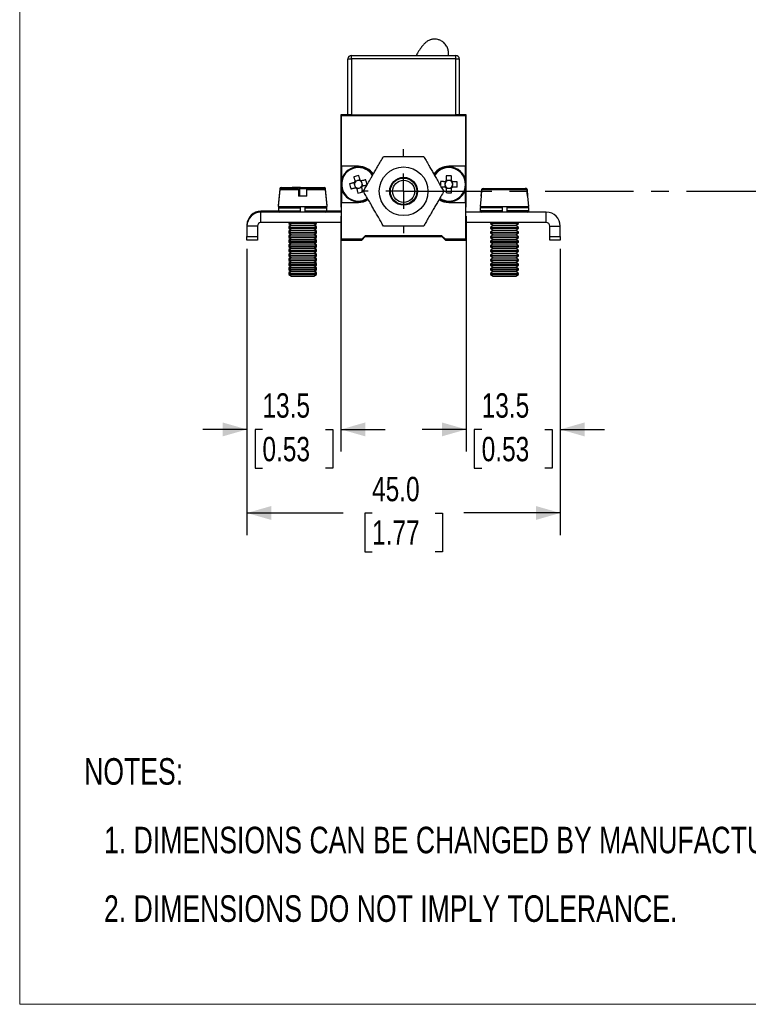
# Model space of a CAD drawing. Header units: millimetres. Extents: x 0 to 432, y 0 to 279.
# Tile 1 of 7: x 0 to 105, y 0 to 141. Entities that reach past the tile are written whole.
import ezdxf

# ---------------------------------------------------------------- set-up
doc = ezdxf.new("R2010")
doc.units = ezdxf.units.MM
doc.linetypes.add('CENTERX2', pattern=[20.32, 12.7, -2.54, 2.54, -2.54])
doc.layers.add('CENTER', color=40, linetype='CENTERX2')
doc.layers.add('DIMENSIONS', color=140, linetype='Continuous', lineweight=25)
doc.layers.add('TEXT', color=140, linetype='Continuous', lineweight=25)
doc.styles.add('SLDTEXTSTYLE0', font='TXT', dxfattribs={"width": 0.75})
doc.dimstyles.new('SLDDIMSTYLE0', dxfattribs={"dimtxt": 3.5, "dimasz": 3.5, "dimexe": 0, "dimexo": 0.0625, "dimgap": 0.875, "dimtad": 0, "dimtih": 1, "dimtoh": 1, "dimdec": 1, "dimrnd": 1e-09, "dimzin": 4, "dimdsep": 46, "dimtxsty": 'SLDTEXTSTYLE0', "dimsah": 1, "dimcen": 0.09, "dimadec": 0, "dimazin": 1, "dimtfac": 1, "dimtdec": 1, "dimtofl": 0, "dimtmove": 0, "dimatfit": 3, "dimfxl": 0, "dimfrac": 2, "dimtolj": 1, "dimtzin": 12, "dimarcsym": 0})
doc.dimstyles.new('SLDDIMSTYLE2', dxfattribs={"dimtxt": 3.5, "dimasz": 3.5, "dimexe": 0, "dimexo": 0.0625, "dimgap": 0.875, "dimtad": 0, "dimtih": 1, "dimtoh": 1, "dimdec": 1, "dimrnd": 1e-09, "dimzin": 12, "dimdsep": 46, "dimtxsty": 'SLDTEXTSTYLE0', "dimsah": 1, "dimcen": 0.09, "dimadec": 0, "dimazin": 3, "dimtfac": 1, "dimtdec": 1, "dimtmove": 0, "dimatfit": 0, "dimfxl": 0, "dimfrac": 2, "dimtolj": 1, "dimtzin": 12, "dimarcsym": 0})

# ---------------------------------------------------------------- blocks, each defined once
blk = doc.blocks.new('SW_NOTE_0_2')
at = {"layer": 'TEXT', "color": 0, "char_height": 3.81, "attachment_point": 1, "style": 'SLDTEXTSTYLE0'}
for s, insert in [('NOTES:', (0, 4.91)), ('1. DIMENSIONS CAN BE CHANGED BY MANUFACTURER WITHOUT NOTICE.', (2.86, -4.94)), ('2. DIMENSIONS DO NOT IMPLY TOLERANCE.', (2.86, -14.79))]:
    blk.add_mtext(s, dxfattribs=dict(at, insert=insert))
blk = doc.blocks.new('_D_14')
at = {"layer": 'DIMENSIONS'}
for p, q in [((32.66, 108.49), (32.66, 67.38)), ((77.66, 108.49), (77.66, 67.38)), ((32.66, 70.56), (46.5, 70.56)), ((50.63, 70.53), (49.57, 70.53)), ((49.57, 70.53), (49.57, 64.98)), ((59.69, 70.53), (60.75, 70.53)), ((60.75, 70.53), (60.75, 64.98)), ((77.66, 70.56), (63.82, 70.56)), ((49.57, 64.98), (50.63, 64.98)), ((60.75, 64.98), (59.69, 64.98))]:
    blk.add_line(p, q, dxfattribs=at)
for points in [[(32.66, 70.56), (36.16, 69.56), (36.16, 71.56)], [(77.66, 70.56), (74.16, 71.56), (74.16, 69.56)]]:
    blk.add_solid(points, dxfattribs=at)
at = {"layer": 'DIMENSIONS', "char_height": 3.5, "attachment_point": 1, "style": 'SLDTEXTSTYLE0'}
for s, insert in [('45.0', (50.63, 75.75)), ('1.77', (50.63, 69.49))]:
    blk.add_mtext(s, dxfattribs=dict(at, insert=insert))
blk = doc.blocks.new('_D_15')
at = {"layer": 'DIMENSIONS'}
for p, q in [((46.16, 113.19), (46.16, 79.38)), ((32.66, 108.49), (32.66, 79.38)), ((32.66, 82.56), (26.31, 82.56)), ((34.88, 82.53), (33.82, 82.53)), ((33.82, 82.53), (33.82, 76.98)), ((43.94, 82.53), (45, 82.53)), ((45, 82.53), (45, 76.98)), ((46.16, 82.56), (52.51, 82.56)), ((33.82, 76.98), (34.88, 76.98)), ((45, 76.98), (43.94, 76.98))]:
    blk.add_line(p, q, dxfattribs=at)
for points in [[(32.66, 82.56), (29.16, 83.56), (29.16, 81.56)], [(46.16, 82.56), (49.66, 81.56), (49.66, 83.56)]]:
    blk.add_solid(points, dxfattribs=at)
at = {"layer": 'DIMENSIONS', "char_height": 3.5, "attachment_point": 1, "style": 'SLDTEXTSTYLE0'}
for s, insert in [('13.5', (34.88, 87.75)), ('0.53', (34.88, 81.49))]:
    blk.add_mtext(s, dxfattribs=dict(at, insert=insert))
blk = doc.blocks.new('_D_16')
at = {"layer": 'DIMENSIONS'}
for p, q in [((64.16, 113.19), (64.16, 79.38)), ((77.66, 108.49), (77.66, 79.38)), ((64.16, 82.56), (57.81, 82.56)), ((66.38, 82.53), (65.32, 82.53)), ((65.32, 82.53), (65.32, 76.98)), ((75.44, 82.53), (76.5, 82.53)), ((76.5, 82.53), (76.5, 76.98)), ((77.66, 82.56), (84.01, 82.56)), ((65.32, 76.98), (66.38, 76.98)), ((76.5, 76.98), (75.44, 76.98))]:
    blk.add_line(p, q, dxfattribs=at)
for points in [[(64.16, 82.56), (60.66, 83.56), (60.66, 81.56)], [(77.66, 82.56), (81.16, 81.56), (81.16, 83.56)]]:
    blk.add_solid(points, dxfattribs=at)
at = {"layer": 'DIMENSIONS', "char_height": 3.5, "attachment_point": 1, "style": 'SLDTEXTSTYLE0'}
for s, insert in [('13.5', (66.38, 87.75)), ('0.53', (66.38, 81.49))]:
    blk.add_mtext(s, dxfattribs=dict(at, insert=insert))
blk = doc.blocks.new('SW_CENTERMARKSYMBOL_1')
at = {"layer": 'CENTER', "color": 0}
for p, q in [((0, 5.08), (0, 6.04)), ((0, 0), (0, 2.54)), ((-5.08, 0), (-6.04, 0)), ((0, 0), (-2.54, 0)), ((0, 0), (0, -2.54)), ((0, 0), (2.54, 0)), ((5.08, 0), (6.04, 0)), ((0, -5.08), (0, -6.04))]:
    blk.add_line(p, q, dxfattribs=at)

msp = doc.modelspace()

# ---------------------------------------------------------------- linework, layer by layer
at = {"color": 7, "linetype": 'Continuous', "lineweight": 18}
for q in [(0, 279.4), (431.8, 0)]:
    msp.add_line((0, 0), q, dxfattribs=at)
for p, q in [((47.16, 127.76), (47.16, 135.76)), ((47.16, 135.76), (47.66, 135.76)), ((47.66, 135.76), (47.66, 136.26)), ((47.66, 136.26), (62.66, 136.26)), ((62.66, 135.76), (47.66, 135.76)), ((47.66, 135.76), (47.66, 127.76)), ((62.66, 135.76), (62.66, 136.26)), ((62.66, 127.76), (62.66, 135.76)), ((62.66, 135.76), (63.16, 135.76)), ((63.16, 135.76), (63.16, 127.76)), ((46.16, 127.76), (46.16, 114.46)), ((47.36, 127.76), (46.16, 127.76)), ((46.26, 120.36), (46.26, 127.66)), ((46.26, 127.66), (64.06, 127.66)), ((47.66, 127.76), (47.36, 127.76)), ((47.66, 127.76), (62.66, 127.76)), ((49.76, 127.66), (49.76, 127.76)), ((60.56, 127.66), (60.56, 127.76)), ((62.96, 127.76), (62.66, 127.76)), ((64.16, 127.76), (62.96, 127.76)), ((64.06, 127.66), (64.06, 120.36)), ((64.16, 114.46), (64.16, 127.76)), ((48.66, 120.36), (46.26, 120.36)), ((46.26, 120.36), (46.26, 118.46)), ((64.06, 120.36), (61.66, 120.36)), ((64.06, 118.46), (64.06, 120.36)), ((48.03, 117.98), (48.11, 117.69)), ((48.14, 117.56), (48.21, 117.27)), ((48.46, 118.28), (48.17, 118.2)), ((48.88, 118.38), (48.59, 118.31)), ((49.18, 117.96), (49.11, 118.25)), ((49.28, 117.53), (49.21, 117.83)), ((61.11, 117.7), (61.1, 117.39)), ((61.11, 118.13), (61.11, 117.83)), ((61.6, 118.31), (61.29, 118.31)), ((62.03, 118.31), (61.73, 118.31)), ((62.21, 117.82), (62.21, 118.12)), ((62.21, 117.38), (62.21, 117.69)), ((37.37, 117.12), (37.16, 114.7)), ((37.37, 116.98), (37.16, 114.56)), ((37.45, 117.12), (37.37, 117.12)), ((40.06, 116.98), (37.37, 116.98)), ((37.57, 117.3), (39.18, 117.3)), ((37.57, 117.16), (40.06, 117.16)), ((40.33, 117.3), (39.18, 117.3)), ((40.25, 116.2), (40.05, 116.2)), ((40.06, 116.98), (40.06, 116.06)), ((41.26, 116.06), (40.06, 116.06)), ((41.26, 117.12), (40.27, 117.12)), ((40.33, 117.3), (43.75, 117.3)), ((41.26, 117.16), (43.75, 117.16)), ((41.26, 116.06), (41.26, 116.98)), ((43.95, 116.98), (41.26, 116.98)), ((43.95, 117.12), (43.87, 117.12)), ((44.16, 114.7), (43.95, 117.12)), ((44.16, 114.56), (43.95, 116.98)), ((46.26, 117.06), (46.26, 115.16)), ((48.43, 117.13), (48.73, 117.21)), ((48.86, 117.24), (49.15, 117.31)), ((61.28, 117.21), (61.59, 117.21)), ((61.72, 117.21), (62.02, 117.2)), ((64.06, 115.16), (64.06, 117.06)), ((66.29, 116.06), (66.16, 114.56)), ((66.37, 116.98), (66.29, 116.06)), ((66.31, 116.06), (66.29, 116.06)), ((66.43, 116.98), (66.37, 116.98)), ((72.85, 116.98), (66.39, 116.98)), ((66.57, 117.16), (66.6, 117.16)), ((66.6, 117.16), (72.64, 117.16)), ((72.72, 117.16), (72.64, 117.16)), ((73.03, 116.06), (72.93, 116.06)), ((73.03, 116.06), (72.95, 116.98)), ((73.16, 114.56), (73.03, 116.06)), ((37.16, 114.7), (37.17, 114.7)), ((37.16, 114.56), (40.66, 114.56)), ((40.66, 114.56), (44.16, 114.56)), ((44.15, 114.7), (44.16, 114.7)), ((46.26, 109.86), (46.26, 115.16)), ((46.26, 115.16), (48.66, 115.16)), ((61.66, 115.16), (64.06, 115.16)), ((64.06, 115.16), (64.06, 109.86)), ((66.16, 114.56), (73.16, 114.56)), ((37.19, 113.9), (34.66, 113.9)), ((34.66, 113.76), (34.66, 113.9)), ((34.66, 112.26), (34.66, 113.76)), ((46.26, 113.76), (34.66, 113.76)), ((37.18, 114.5), (37.18, 114.36)), ((37.18, 114.5), (37.24, 114.5)), ((37.18, 114.36), (37.18, 113.96)), ((37.18, 114.36), (40.3, 114.36)), ((37.18, 113.96), (40.3, 113.96)), ((40.3, 114.36), (40.3, 113.96)), ((41.02, 113.96), (41.02, 114.36)), ((41.02, 114.36), (44.13, 114.36)), ((41.02, 113.96), (44.13, 113.96)), ((44.07, 114.5), (44.13, 114.5)), ((44.13, 114.36), (44.13, 114.5)), ((44.13, 113.96), (44.13, 114.36)), ((46.26, 113.9), (44.13, 113.9)), ((46.16, 114.46), (46.26, 114.46)), ((64.06, 114.46), (64.16, 114.46)), ((75.66, 113.76), (64.06, 113.76)), ((66.18, 114.36), (66.18, 113.96)), ((69.3, 114.36), (66.18, 114.36)), ((69.3, 113.96), (66.18, 113.96)), ((69.3, 114.36), (69.3, 113.96)), ((70.02, 113.96), (70.02, 114.36)), ((73.13, 114.36), (70.02, 114.36)), ((73.13, 113.96), (70.02, 113.96)), ((73.13, 113.96), (73.13, 114.36)), ((75.66, 112.26), (75.66, 113.76)), ((32.66, 111.9), (32.66, 111.76)), ((32.66, 111.9), (32.66, 111.9)), ((34.16, 111.76), (32.66, 111.76)), ((32.66, 111.76), (32.66, 110.26)), ((34.16, 111.76), (34.16, 110.26)), ((46.16, 112.26), (34.66, 112.26)), ((38.66, 112.26), (38.66, 112.25)), ((38.71, 112.26), (38.66, 112.22)), ((38.66, 112.25), (38.68, 112.24)), ((38.66, 112.25), (38.7, 112.25)), ((38.66, 112.22), (38.66, 112.11)), ((38.66, 112.22), (42.66, 112.22)), ((38.66, 112.11), (39.05, 111.84)), ((38.66, 112.11), (42.66, 112.11)), ((38.95, 111.91), (38.66, 111.71)), ((39.05, 111.84), (38.66, 111.56)), ((39.05, 111.84), (42.27, 111.84)), ((42.27, 111.84), (42.66, 112.11)), ((42.66, 111.56), (42.27, 111.84)), ((42.66, 111.71), (42.37, 111.91)), ((42.66, 112.22), (42.61, 112.26)), ((42.62, 112.25), (42.66, 112.25)), ((42.64, 112.24), (42.66, 112.25)), ((42.66, 112.25), (42.66, 112.26)), ((42.66, 112.11), (42.66, 112.22)), ((46.16, 112.26), (46.16, 109.76)), ((46.26, 112.26), (46.16, 112.26)), ((64.16, 112.26), (64.06, 112.26)), ((64.16, 109.76), (64.16, 112.26)), ((75.66, 112.26), (64.16, 112.26)), ((67.71, 112.26), (67.66, 112.22)), ((67.66, 112.22), (67.66, 112.11)), ((67.66, 112.22), (71.66, 112.22)), ((67.66, 112.11), (68.05, 111.84)), ((67.66, 112.11), (71.66, 112.11)), ((68.05, 111.84), (67.66, 111.56)), ((68.05, 111.84), (71.27, 111.84)), ((71.27, 111.84), (71.66, 112.11)), ((71.66, 111.56), (71.27, 111.84)), ((71.66, 112.22), (71.61, 112.26)), ((71.66, 112.11), (71.66, 112.22)), ((76.16, 111.76), (77.66, 111.76)), ((76.16, 110.26), (76.16, 111.76)), ((77.66, 110.26), (77.66, 111.76)), ((38.66, 111.71), (38.66, 111.59)), ((38.66, 111.71), (38.86, 111.71)), ((38.66, 111.59), (38.68, 111.58)), ((38.66, 111.59), (38.7, 111.59)), ((38.66, 111.56), (38.66, 111.45)), ((38.66, 111.56), (42.66, 111.56)), ((38.66, 111.45), (39.05, 111.17)), ((38.66, 111.45), (42.66, 111.45)), ((38.95, 111.25), (38.66, 111.04)), ((39.05, 111.17), (38.66, 110.9)), ((38.66, 111.04), (38.66, 110.93)), ((38.66, 111.04), (38.86, 111.04)), ((38.66, 110.93), (38.68, 110.91)), ((38.66, 110.93), (38.7, 110.93)), ((38.66, 110.9), (38.66, 110.79)), ((38.66, 110.9), (42.66, 110.9)), ((38.66, 110.79), (39.05, 110.51)), ((38.66, 110.79), (42.66, 110.79)), ((38.95, 110.58), (38.66, 110.38)), ((39.05, 110.51), (38.66, 110.24)), ((38.66, 110.38), (38.66, 110.27)), ((38.66, 110.38), (38.86, 110.38)), ((39.05, 111.17), (42.27, 111.17)), ((39.05, 110.51), (42.27, 110.51)), ((42.27, 111.17), (42.66, 111.45)), ((42.66, 110.9), (42.27, 111.17)), ((42.27, 110.51), (42.66, 110.79)), ((42.66, 110.24), (42.27, 110.51)), ((42.66, 111.04), (42.37, 111.25)), ((42.66, 110.38), (42.37, 110.58)), ((42.45, 111.71), (42.66, 111.71)), ((42.45, 111.04), (42.66, 111.04)), ((42.45, 110.38), (42.66, 110.38)), ((42.62, 111.59), (42.66, 111.59)), ((42.62, 110.93), (42.66, 110.93)), ((42.64, 111.58), (42.66, 111.59)), ((42.64, 110.91), (42.66, 110.93)), ((42.66, 111.59), (42.66, 111.71)), ((42.66, 111.45), (42.66, 111.56)), ((42.66, 110.93), (42.66, 111.04)), ((42.66, 110.79), (42.66, 110.9)), ((42.66, 110.27), (42.66, 110.38)), ((49.66, 110.36), (49.16, 109.86)), ((60.66, 110.36), (49.66, 110.36)), ((61.16, 109.86), (60.66, 110.36)), ((67.66, 111.56), (67.66, 111.45)), ((67.66, 111.56), (71.66, 111.56)), ((67.66, 111.45), (68.05, 111.17)), ((67.66, 111.45), (71.66, 111.45)), ((68.05, 111.17), (67.66, 110.9)), ((67.66, 110.9), (67.66, 110.79)), ((67.66, 110.9), (71.66, 110.9)), ((67.66, 110.79), (68.05, 110.51)), ((67.66, 110.79), (71.66, 110.79)), ((68.05, 110.51), (67.66, 110.24)), ((68.05, 111.17), (71.27, 111.17)), ((68.05, 110.51), (71.27, 110.51)), ((71.27, 111.17), (71.66, 111.45)), ((71.66, 110.9), (71.27, 111.17)), ((71.27, 110.51), (71.66, 110.79)), ((71.66, 110.24), (71.27, 110.51)), ((71.66, 111.45), (71.66, 111.56)), ((71.66, 110.79), (71.66, 110.9)), ((32.66, 110.26), (34.16, 110.26)), ((32.66, 109.76), (32.66, 110.26)), ((34.16, 109.76), (32.66, 109.76)), ((34.16, 110.26), (34.16, 109.76)), ((38.66, 110.27), (38.68, 110.25)), ((38.66, 110.27), (38.7, 110.27)), ((38.66, 110.24), (38.66, 110.12)), ((38.66, 110.24), (42.66, 110.24)), ((38.66, 110.12), (39.05, 109.85)), ((38.66, 110.12), (42.66, 110.12)), ((38.95, 109.92), (38.66, 109.72)), ((39.05, 109.85), (38.66, 109.58)), ((38.66, 109.72), (38.66, 109.61)), ((38.66, 109.72), (38.86, 109.72)), ((38.66, 109.61), (38.68, 109.59)), ((38.66, 109.61), (38.7, 109.61)), ((38.66, 109.58), (38.66, 109.46)), ((38.66, 109.58), (42.66, 109.58)), ((38.66, 109.46), (39.05, 109.19)), ((38.66, 109.46), (42.66, 109.46)), ((38.95, 109.26), (38.66, 109.06)), ((39.05, 109.19), (38.66, 108.92)), ((38.66, 109.06), (38.66, 108.94)), ((38.66, 109.06), (38.86, 109.06)), ((38.66, 108.94), (38.68, 108.93)), ((38.66, 108.94), (38.7, 108.94)), ((38.66, 108.92), (38.66, 108.8)), ((38.66, 108.92), (42.66, 108.92)), ((39.05, 109.85), (42.27, 109.85)), ((39.05, 109.19), (42.27, 109.19)), ((42.27, 109.85), (42.66, 110.12)), ((42.66, 109.58), (42.27, 109.85)), ((42.27, 109.19), (42.66, 109.46)), ((42.66, 108.92), (42.27, 109.19)), ((42.66, 109.72), (42.37, 109.92)), ((42.66, 109.06), (42.37, 109.26)), ((42.45, 109.72), (42.66, 109.72)), ((42.45, 109.06), (42.66, 109.06)), ((42.62, 110.27), (42.66, 110.27)), ((42.62, 109.61), (42.66, 109.61)), ((42.62, 108.94), (42.66, 108.94)), ((42.64, 110.25), (42.66, 110.27)), ((42.64, 109.59), (42.66, 109.61)), ((42.64, 108.93), (42.66, 108.94)), ((42.66, 110.12), (42.66, 110.24)), ((42.66, 109.61), (42.66, 109.72)), ((42.66, 109.46), (42.66, 109.58)), ((42.66, 108.94), (42.66, 109.06)), ((42.66, 108.8), (42.66, 108.92)), ((46.16, 109.76), (49.16, 109.76)), ((49.16, 109.86), (46.26, 109.86)), ((49.16, 109.76), (49.66, 110.26)), ((49.66, 110.26), (60.66, 110.26)), ((60.66, 110.26), (61.16, 109.76)), ((64.06, 109.86), (61.16, 109.86)), ((61.16, 109.76), (64.16, 109.76)), ((67.66, 110.24), (67.66, 110.12)), ((67.66, 110.24), (71.66, 110.24)), ((67.66, 110.12), (68.05, 109.85)), ((67.66, 110.12), (71.66, 110.12)), ((68.05, 109.85), (67.66, 109.58)), ((67.66, 109.58), (67.66, 109.46)), ((67.66, 109.58), (71.66, 109.58)), ((67.66, 109.46), (68.05, 109.19)), ((67.66, 109.46), (71.66, 109.46)), ((68.05, 109.19), (67.66, 108.92)), ((67.66, 108.92), (67.66, 108.8)), ((67.66, 108.92), (71.66, 108.92)), ((68.05, 109.85), (71.27, 109.85)), ((68.05, 109.19), (71.27, 109.19)), ((71.27, 109.85), (71.66, 110.12)), ((71.66, 109.58), (71.27, 109.85)), ((71.27, 109.19), (71.66, 109.46)), ((71.66, 108.92), (71.27, 109.19)), ((71.66, 110.12), (71.66, 110.24)), ((71.66, 109.46), (71.66, 109.58)), ((71.66, 108.8), (71.66, 108.92)), ((76.16, 110.26), (77.66, 110.26)), ((76.16, 109.76), (76.16, 110.26)), ((77.66, 109.76), (76.16, 109.76)), ((77.66, 110.26), (77.66, 109.76)), ((38.66, 108.8), (39.05, 108.53)), ((38.66, 108.8), (42.66, 108.8)), ((38.95, 108.6), (38.66, 108.4)), ((39.05, 108.53), (38.66, 108.25)), ((38.66, 108.4), (38.66, 108.28)), ((38.66, 108.4), (38.86, 108.4)), ((38.66, 108.28), (38.68, 108.27)), ((38.66, 108.28), (38.7, 108.28)), ((38.66, 108.25), (38.66, 108.14)), ((38.66, 108.25), (42.66, 108.25)), ((38.66, 108.14), (39.05, 107.87)), ((38.66, 108.14), (42.66, 108.14)), ((38.95, 107.94), (38.66, 107.74)), ((39.05, 107.87), (38.66, 107.59)), ((38.66, 107.74), (38.66, 107.62)), ((38.66, 107.74), (38.86, 107.74)), ((38.66, 107.62), (38.68, 107.61)), ((38.66, 107.62), (38.7, 107.62)), ((38.66, 107.59), (38.66, 107.48)), ((38.66, 107.59), (42.66, 107.59)), ((38.66, 107.48), (39.05, 107.2)), ((38.66, 107.48), (42.66, 107.48)), ((39.05, 108.53), (42.27, 108.53)), ((39.05, 107.87), (42.27, 107.87)), ((42.27, 108.53), (42.66, 108.8)), ((42.66, 108.25), (42.27, 108.53)), ((42.27, 107.87), (42.66, 108.14)), ((42.66, 107.59), (42.27, 107.87)), ((42.27, 107.2), (42.66, 107.48)), ((42.66, 108.4), (42.37, 108.6)), ((42.66, 107.74), (42.37, 107.94)), ((42.45, 108.4), (42.66, 108.4)), ((42.45, 107.74), (42.66, 107.74)), ((42.62, 108.28), (42.66, 108.28)), ((42.62, 107.62), (42.66, 107.62)), ((42.64, 108.27), (42.66, 108.28)), ((42.64, 107.61), (42.66, 107.62)), ((42.66, 108.28), (42.66, 108.4)), ((42.66, 108.14), (42.66, 108.25)), ((42.66, 107.62), (42.66, 107.74)), ((42.66, 107.48), (42.66, 107.59)), ((67.66, 108.8), (68.05, 108.53)), ((67.66, 108.8), (71.66, 108.8)), ((68.05, 108.53), (67.66, 108.25)), ((67.66, 108.25), (67.66, 108.14)), ((67.66, 108.25), (71.66, 108.25)), ((67.66, 108.14), (68.05, 107.87)), ((67.66, 108.14), (71.66, 108.14)), ((68.05, 107.87), (67.66, 107.59)), ((67.66, 107.59), (67.66, 107.48)), ((67.66, 107.59), (71.66, 107.59)), ((67.66, 107.48), (68.05, 107.2)), ((67.66, 107.48), (71.66, 107.48)), ((68.05, 108.53), (71.27, 108.53)), ((68.05, 107.87), (71.27, 107.87)), ((71.27, 108.53), (71.66, 108.8)), ((71.66, 108.25), (71.27, 108.53)), ((71.27, 107.87), (71.66, 108.14)), ((71.66, 107.59), (71.27, 107.87)), ((71.27, 107.2), (71.66, 107.48)), ((71.66, 108.14), (71.66, 108.25)), ((71.66, 107.48), (71.66, 107.59)), ((38.95, 107.28), (38.66, 107.07)), ((39.05, 107.2), (38.66, 106.93)), ((38.66, 107.07), (38.66, 106.96)), ((38.66, 107.07), (38.86, 107.07)), ((38.66, 106.96), (38.68, 106.95)), ((38.66, 106.96), (38.7, 106.96)), ((38.66, 106.93), (38.66, 106.82)), ((38.66, 106.93), (42.66, 106.93)), ((38.66, 106.82), (39.05, 106.54)), ((38.66, 106.82), (42.66, 106.82)), ((38.95, 106.61), (38.66, 106.41)), ((39.05, 106.54), (38.66, 106.27)), ((38.66, 106.41), (38.66, 106.3)), ((38.66, 106.41), (38.86, 106.41)), ((38.66, 106.3), (38.68, 106.28)), ((38.66, 106.3), (38.7, 106.3)), ((38.66, 106.27), (38.66, 106.15)), ((38.66, 106.27), (42.66, 106.27)), ((38.66, 106.15), (39.05, 105.88)), ((38.66, 106.15), (42.66, 106.15)), ((39.05, 107.2), (42.27, 107.2)), ((39.05, 106.54), (42.27, 106.54)), ((42.66, 106.93), (42.27, 107.2)), ((42.27, 106.54), (42.66, 106.82)), ((42.66, 106.27), (42.27, 106.54)), ((42.27, 105.88), (42.66, 106.15)), ((42.66, 107.07), (42.37, 107.28)), ((42.66, 106.41), (42.37, 106.61)), ((42.45, 107.07), (42.66, 107.07)), ((42.45, 106.41), (42.66, 106.41)), ((42.62, 106.96), (42.66, 106.96)), ((42.62, 106.3), (42.66, 106.3)), ((42.64, 106.95), (42.66, 106.96)), ((42.64, 106.28), (42.66, 106.3)), ((42.66, 106.96), (42.66, 107.07)), ((42.66, 106.82), (42.66, 106.93)), ((42.66, 106.3), (42.66, 106.41)), ((42.66, 106.15), (42.66, 106.27)), ((68.05, 107.2), (67.66, 106.93)), ((67.66, 106.93), (67.66, 106.82)), ((67.66, 106.93), (71.66, 106.93)), ((67.66, 106.82), (68.05, 106.54)), ((67.66, 106.82), (71.66, 106.82)), ((68.05, 106.54), (67.66, 106.27)), ((67.66, 106.27), (67.66, 106.15)), ((67.66, 106.27), (71.66, 106.27)), ((67.66, 106.15), (68.05, 105.88)), ((67.66, 106.15), (71.66, 106.15)), ((68.05, 107.2), (71.27, 107.2)), ((68.05, 106.54), (71.27, 106.54)), ((71.66, 106.93), (71.27, 107.2)), ((71.27, 106.54), (71.66, 106.82)), ((71.66, 106.27), (71.27, 106.54)), ((71.27, 105.88), (71.66, 106.15)), ((71.66, 106.82), (71.66, 106.93)), ((71.66, 106.15), (71.66, 106.27)), ((38.95, 105.95), (38.66, 105.75)), ((39.05, 105.88), (38.66, 105.61)), ((38.66, 105.75), (38.66, 105.64)), ((38.66, 105.75), (38.86, 105.75)), ((38.66, 105.64), (38.68, 105.62)), ((38.66, 105.64), (38.7, 105.64)), ((38.66, 105.61), (38.66, 105.49)), ((38.66, 105.61), (42.66, 105.61)), ((38.66, 105.49), (39.05, 105.22)), ((38.66, 105.49), (42.66, 105.49)), ((38.95, 105.29), (38.66, 105.09)), ((39.05, 105.22), (38.66, 104.95)), ((38.66, 105.09), (38.66, 104.97)), ((38.66, 105.09), (38.86, 105.09)), ((38.66, 104.97), (38.68, 104.96)), ((38.66, 104.97), (38.7, 104.97)), ((38.66, 104.95), (38.66, 104.83)), ((38.66, 104.95), (42.66, 104.95)), ((38.66, 104.83), (39.05, 104.56)), ((38.66, 104.83), (42.66, 104.83)), ((39.05, 105.88), (42.27, 105.88)), ((39.05, 105.22), (42.27, 105.22)), ((42.66, 105.61), (42.27, 105.88)), ((42.27, 105.22), (42.66, 105.49)), ((42.66, 104.95), (42.27, 105.22)), ((42.27, 104.56), (42.66, 104.83)), ((42.66, 105.75), (42.37, 105.95)), ((42.66, 105.09), (42.37, 105.29)), ((42.45, 105.75), (42.66, 105.75)), ((42.45, 105.09), (42.66, 105.09)), ((42.62, 105.64), (42.66, 105.64)), ((42.62, 104.97), (42.66, 104.97)), ((42.64, 105.62), (42.66, 105.64)), ((42.64, 104.96), (42.66, 104.97)), ((42.66, 105.64), (42.66, 105.75)), ((42.66, 105.49), (42.66, 105.61)), ((42.66, 104.97), (42.66, 105.09)), ((42.66, 104.83), (42.66, 104.95)), ((68.05, 105.88), (67.66, 105.61)), ((67.66, 105.61), (67.66, 105.49)), ((67.66, 105.61), (71.66, 105.61)), ((67.66, 105.49), (68.05, 105.22)), ((67.66, 105.49), (71.66, 105.49)), ((68.05, 105.22), (67.66, 104.95)), ((67.66, 104.95), (67.66, 104.83)), ((67.66, 104.95), (71.66, 104.95)), ((67.66, 104.83), (68.05, 104.56)), ((67.66, 104.83), (71.66, 104.83)), ((68.05, 105.88), (71.27, 105.88)), ((68.05, 105.22), (71.27, 105.22)), ((71.66, 105.61), (71.27, 105.88)), ((71.27, 105.22), (71.66, 105.49)), ((71.66, 104.95), (71.27, 105.22)), ((71.27, 104.56), (71.66, 104.83)), ((71.66, 105.49), (71.66, 105.61)), ((71.66, 104.83), (71.66, 104.95)), ((39.05, 104.56), (42.27, 104.56)), ((68.05, 104.56), (71.27, 104.56))]:
    msp.add_line(p, q)
at = {"flags": 128}
for points in [[(48.01, 118.83), (48.03, 118.75), (48.05, 118.68), (48.07, 118.6), (48.09, 118.52), (48.11, 118.44), (48.13, 118.36), (48.15, 118.28), (48.17, 118.2)], [(48.89, 118.37), (48.87, 118.46), (48.85, 118.54), (48.83, 118.62), (48.81, 118.7), (48.79, 118.78), (48.77, 118.85), (48.75, 118.93), (48.73, 119.01)], [(61.3, 118.96), (61.3, 118.88), (61.3, 118.8), (61.3, 118.72), (61.3, 118.64), (61.3, 118.55), (61.3, 118.47), (61.29, 118.39), (61.29, 118.3)], [(62.03, 118.3), (62.03, 118.38), (62.04, 118.46), (62.04, 118.55), (62.04, 118.63), (62.04, 118.71), (62.04, 118.79), (62.04, 118.87), (62.04, 118.95)], [(48.04, 117.99), (47.96, 117.97), (47.88, 117.95), (47.8, 117.93), (47.72, 117.91), (47.64, 117.89), (47.56, 117.87), (47.48, 117.85), (47.41, 117.83)], [(48.17, 118.02), (48.16, 118.01), (48.06, 117.99), (48.04, 117.99)], [(48.17, 118.2), (48.17, 118.18), (48.2, 118.08), (48.2, 118.07)], [(48.92, 118.25), (48.92, 118.26), (48.89, 118.36), (48.89, 118.37)], [(49.1, 118.25), (49.08, 118.25), (48.98, 118.22), (48.97, 118.22)], [(49.73, 118.41), (49.65, 118.39), (49.58, 118.37), (49.5, 118.35), (49.42, 118.33), (49.34, 118.31), (49.26, 118.29), (49.18, 118.27), (49.1, 118.25)], [(49.15, 117.32), (49.15, 117.33), (49.12, 117.44), (49.12, 117.45)], [(49.15, 117.5), (49.16, 117.5), (49.26, 117.53), (49.28, 117.53)], [(49.28, 117.53), (49.36, 117.55), (49.44, 117.57), (49.52, 117.59), (49.6, 117.61), (49.68, 117.63), (49.76, 117.65), (49.83, 117.67), (49.91, 117.69)], [(61.12, 118.13), (61.04, 118.13), (60.95, 118.13), (60.87, 118.14), (60.79, 118.14), (60.71, 118.14), (60.62, 118.14), (60.54, 118.14), (60.46, 118.14)], [(60.46, 117.4), (60.54, 117.4), (60.62, 117.4), (60.7, 117.4), (60.78, 117.4), (60.86, 117.4), (60.95, 117.39), (61.03, 117.39), (61.11, 117.39)], [(61.11, 117.39), (61.13, 117.39), (61.23, 117.39), (61.24, 117.39)], [(61.25, 118.13), (61.24, 118.13), (61.13, 118.13), (61.12, 118.13)], [(61.29, 118.3), (61.29, 118.29), (61.29, 118.18), (61.29, 118.18)], [(62.03, 118.17), (62.03, 118.18), (62.03, 118.28), (62.03, 118.3)], [(62.07, 117.38), (62.08, 117.38), (62.19, 117.38), (62.2, 117.38)], [(62.21, 118.12), (62.19, 118.12), (62.08, 118.12), (62.08, 118.12)], [(62.2, 117.38), (62.28, 117.38), (62.37, 117.38), (62.45, 117.38), (62.53, 117.38), (62.61, 117.38), (62.69, 117.38), (62.77, 117.38), (62.86, 117.38)], [(62.86, 118.12), (62.78, 118.12), (62.7, 118.12), (62.62, 118.12), (62.54, 118.12), (62.45, 118.12), (62.37, 118.12), (62.29, 118.12), (62.21, 118.12)], [(40.25, 116.2), (40.26, 116.72), (40.27, 117.12)], [(47.59, 117.11), (47.66, 117.13), (47.74, 117.15), (47.82, 117.17), (47.9, 117.19), (47.98, 117.21), (48.06, 117.23), (48.14, 117.25), (48.22, 117.27)], [(48.22, 117.27), (48.24, 117.27), (48.34, 117.3), (48.35, 117.3)], [(48.4, 117.27), (48.4, 117.26), (48.43, 117.16), (48.43, 117.14)], [(48.43, 117.14), (48.45, 117.06), (48.47, 116.98), (48.49, 116.9), (48.51, 116.82), (48.53, 116.74), (48.55, 116.66), (48.57, 116.58), (48.59, 116.51)], [(49.31, 116.68), (49.29, 116.76), (49.27, 116.84), (49.25, 116.92), (49.23, 117), (49.21, 117.08), (49.19, 117.16), (49.17, 117.24), (49.15, 117.32)], [(61.29, 117.35), (61.29, 117.34), (61.28, 117.23), (61.28, 117.22)], [(61.28, 117.22), (61.28, 117.14), (61.28, 117.05), (61.28, 116.97), (61.28, 116.89), (61.28, 116.81), (61.28, 116.72), (61.28, 116.64), (61.28, 116.56)], [(62.02, 117.21), (62.02, 117.23), (62.03, 117.33), (62.03, 117.34)], [(62.02, 116.56), (62.02, 116.64), (62.02, 116.72), (62.02, 116.8), (62.02, 116.88), (62.02, 116.96), (62.02, 117.05), (62.02, 117.13), (62.02, 117.21)], [(66.31, 116.06), (66.36, 116.57), (66.39, 116.98)], [(72.85, 116.98), (72.88, 116.57), (72.93, 116.06)], [(73.01, 116.06), (72.96, 116.57), (72.92, 116.98)], [(37.19, 114.56), (37.19, 114.54), (37.18, 114.5)], [(44.13, 114.5), (44.13, 114.54), (44.13, 114.56)]]:
    msp.add_lwpolyline(points, dxfattribs=at)
for radius in [3.5, 2, 1.9, 1.6, 1.59]:
    msp.add_circle((55.16, 116.76), radius)
for centre, radius, start, end in [((47.66, 135.76), 0.5, 90, 180), ((62.66, 135.76), 0.5, 0, 90), ((48.66, 117.76), 2.5, 32.737, 302.9938), ((48.66, 117.76), 2.6, 33.6844, 90), ((61.66, 117.76), 2.6, 90, 146.3149), ((61.66, 117.76), 2.5, 269.5045, 147.4383), ((48.66, 117.76), 2.4, 31.4782, 303.1125), ((50.51, 110.36), 8.84, 101.6341, 106.4332), ((61.66, 117.76), 2.4, 269.5045, 148.643), ((61.59, 110.13), 8.84, 87.105, 91.9039), ((56.06, 119.61), 8.84, 191.6342, 196.4331), ((48.66, 117.76), 0.657, 138.3033, 159.764), ((48.66, 117.76), 0.556, 152.3154, 187.2676), ((48.66, 117.76), 0.556, 187.2676, 200.7997), ((48.66, 117.76), 0.556, 200.7997, 235.7518), ((48.66, 117.76), 0.556, 145.7518, 152.3154), ((48.66, 117.76), 0.556, 110.7997, 145.7518), ((48.66, 117.76), 0.556, 97.2676, 110.7997), ((48.66, 117.76), 0.556, 62.3154, 97.2676), ((48.66, 117.76), 0.556, 290.7997, 325.7518), ((48.66, 117.76), 0.657, 48.3033, 69.764), ((48.66, 117.76), 0.556, 55.7518, 62.3154), ((48.66, 117.76), 0.556, 20.7997, 55.7518), ((48.66, 117.76), 0.556, 325.7518, 332.3154), ((48.66, 117.76), 0.556, 332.3154, 7.2676), ((48.66, 117.76), 0.657, 318.3033, 339.764), ((48.66, 117.76), 0.556, 7.2676, 20.7997), ((41.26, 115.91), 8.84, 11.6342, 16.4331), ((69.29, 117.69), 8.84, 177.1056, 180.7288), ((61.66, 117.76), 0.556, 172.7385, 186.2706), ((61.66, 117.76), 0.556, 137.7863, 172.7385), ((61.66, 117.76), 0.556, 186.2706, 221.2227), ((61.66, 117.76), 0.657, 213.7742, 235.2349), ((61.66, 117.76), 0.657, 123.7742, 145.2349), ((61.66, 117.76), 0.556, 221.2227, 227.7863), ((61.66, 117.76), 0.556, 131.2227, 137.7863), ((61.66, 117.76), 0.556, 96.2706, 131.2227), ((61.66, 117.76), 0.556, 82.7385, 96.2706), ((61.66, 117.76), 0.556, 47.7863, 82.7385), ((61.66, 117.76), 0.657, 303.7742, 325.2349), ((61.66, 117.76), 0.657, 33.7742, 55.2349), ((61.66, 117.76), 0.556, 41.2227, 47.7863), ((61.66, 117.76), 0.556, 311.2227, 317.7863), ((61.66, 117.76), 0.556, 317.7863, 352.7385), ((61.66, 117.76), 0.556, 6.2706, 41.2227), ((61.66, 117.76), 0.556, 352.7385, 6.2706), ((54.03, 117.82), 8.84, 357.1051, 1.9041), ((37.57, 117.1), 0.2, 90, 175), ((37.57, 116.96), 0.2, 90, 175), ((43.75, 117.1), 0.2, 5, 90), ((43.75, 116.96), 0.2, 5, 90), ((48.66, 117.76), 0.657, 228.3033, 249.764), ((48.66, 117.76), 0.556, 235.7518, 242.3154), ((48.66, 117.76), 0.556, 242.3154, 277.2676), ((46.81, 125.16), 8.84, 281.6341, 286.4331), ((48.66, 117.76), 0.556, 277.2676, 290.7997), ((61.73, 125.39), 8.84, 267.1051, 271.9039), ((61.66, 117.76), 0.556, 227.7863, 262.7385), ((61.66, 117.76), 0.556, 262.7385, 276.2706), ((61.66, 117.76), 0.556, 276.2706, 311.2227), ((66.57, 116.96), 0.2, 90, 175), ((72.75, 116.96), 0.2, 5, 90), ((37.38, 114.36), 0.2, 90, 180), ((43.93, 114.36), 0.2, 0, 90), ((48.66, 117.76), 2.6, 270, 302.9249), ((61.66, 117.76), 2.6, 237.0599, 270), ((61.66, 117.76), 2.5, 237.0478, 269.5045), ((61.66, 117.76), 2.4, 236.929, 269.5045), ((66.38, 114.36), 0.2, 90, 180), ((72.93, 114.36), 0.2, 0, 90), ((34.66, 111.9), 2, 90, 180), ((34.66, 111.76), 2, 90, 180), ((37.38, 113.96), 0.2, 180, 270), ((43.93, 113.96), 0.2, 270, 0), ((66.38, 113.96), 0.2, 180, 270), ((72.93, 113.96), 0.2, 270, 0), ((75.66, 111.76), 2, 0, 90), ((34.66, 111.76), 0.5, 90, 180), ((75.66, 111.76), 0.5, 0, 90)]:
    msp.add_arc(centre, radius, start, end)
for centre, major_axis, start_param, end_param in [((48.59, 117.74), (0.474, 0.118), 3.005647, 3.277538), ((48.64, 117.82), (-0.118, 0.474), 6.14724, 6.419131), ((48.73, 117.78), (0.474, 0.118), 6.14724, 6.419131), ((61.59, 117.76), (0.488, -0.004), 3.005647, 3.277538), ((61.66, 117.83), (0.004, 0.488), 6.14724, 6.419131), ((61.73, 117.76), (0.488, -0.004), 6.14724, 6.419131), ((48.68, 117.69), (-0.118, 0.474), 3.005647, 3.277538), ((61.66, 117.69), (0.004, 0.488), 3.005647, 3.277538)]:
    msp.add_ellipse(centre, major_axis=major_axis, ratio=0.990116, start_param=start_param, end_param=end_param)
for points, knots in [([(61.61, 136.26), (61.62, 136.37), (61.64, 136.61), (61.56, 137.11), (61.35, 137.64), (60.99, 138.1), (60.54, 138.4), (60.09, 138.56), (59.7, 138.61), (59.37, 138.6), (59.13, 138.55), (58.88, 138.48), (58.61, 138.35), (58.32, 138.13), (58, 137.8), (57.62, 137.33), (57.23, 136.75), (57.03, 136.4), (56.95, 136.26)], [0, 0, 0, 0, 0.057482, 0.122309, 0.200833, 0.2847, 0.353895, 0.407937, 0.451303, 0.495252, 0.518676, 0.543967, 0.602005, 0.669706, 0.741406, 0.816516, 0.926249, 1, 1, 1, 1]), ([(49.39, 116.76), (49.49, 116.93), (49.68, 117.27), (50.03, 117.88), (50.4, 118.51), (50.76, 119.15), (51.11, 119.75), (51.49, 120.4), (51.89, 121.1), (52.14, 121.53), (52.27, 121.76)], [0, 0, 0, 0, 0.133276, 0.266168, 0.397929, 0.483012, 0.568123, 0.673887, 0.822016, 1, 1, 1, 1]), ([(52.27, 121.76), (52.49, 121.76), (52.93, 121.76), (53.65, 121.76), (54.39, 121.76), (55.09, 121.76), (55.83, 121.76), (56.61, 121.76), (57.37, 121.76), (57.82, 121.76), (58.05, 121.76)], [0, 0, 0, 0, 0.146925, 0.293178, 0.402884, 0.491323, 0.580037, 0.697252, 0.84822, 1, 1, 1, 1]), ([(58.05, 121.76), (58.16, 121.57), (58.37, 121.19), (58.74, 120.56), (59.1, 119.93), (59.46, 119.32), (59.82, 118.68), (60.21, 118), (60.59, 117.35), (60.82, 116.95), (60.93, 116.76)], [0, 0, 0, 0, 0.1469246, 0.293178, 0.4028838, 0.4913232, 0.5800371, 0.6972516, 0.8482203, 1, 1, 1, 1]), ([(39.18, 117.3), (39.18, 117.3), (39.16, 117.29), (39.15, 117.26), (39.13, 117.21), (39.13, 117.16), (39.12, 117.13), (39.12, 117.12)], [0, 0, 0, 0, 0.22828, 0.46159, 0.691972, 0.918332, 1, 1, 1, 1]), ([(40.06, 117.16), (40.06, 117.16), (40.06, 117.15), (40.06, 117.12), (40.06, 117.07), (40.06, 117.01), (40.06, 116.98), (40.06, 116.98)], [0, 0, 0, 0, 0.228277, 0.4616, 0.691973, 0.918333, 1, 1, 1, 1]), ([(40.27, 117.12), (40.27, 117.14), (40.27, 117.17), (40.28, 117.23), (40.3, 117.27), (40.31, 117.3), (40.33, 117.3), (40.33, 117.3)], [0, 0, 0, 0, 0.16642, 0.388014, 0.611761, 0.839108, 1, 1, 1, 1]), ([(41.26, 116.98), (41.26, 116.99), (41.26, 117.03), (41.26, 117.08), (41.26, 117.13), (41.26, 117.15), (41.26, 117.16), (41.26, 117.16)], [0, 0, 0, 0, 0.166417, 0.388013, 0.611752, 0.839095, 1, 1, 1, 1]), ([(52.27, 111.76), (52.16, 111.95), (51.94, 112.33), (51.58, 112.95), (51.21, 113.59), (50.86, 114.2), (50.49, 114.84), (50.11, 115.51), (49.72, 116.17), (49.5, 116.56), (49.39, 116.76)], [0, 0, 0, 0, 0.146925, 0.293178, 0.402884, 0.491323, 0.580037, 0.697252, 0.84822, 1, 1, 1, 1]), ([(60.93, 116.76), (60.8, 116.53), (60.55, 116.1), (60.15, 115.4), (59.77, 114.75), (59.42, 114.15), (59.06, 113.51), (58.69, 112.88), (58.34, 112.27), (58.15, 111.93), (58.05, 111.76)], [0, 0, 0, 0, 0.1779844, 0.3261128, 0.4318775, 0.5169883, 0.6020708, 0.7338319, 0.8667235, 1, 1, 1, 1]), ([(66.39, 116.98), (66.4, 116.99), (66.4, 117.03), (66.43, 117.08), (66.48, 117.13), (66.54, 117.15), (66.58, 117.16), (66.6, 117.16)], [0, 0, 0, 0, 0.166417, 0.388012, 0.611747, 0.839092, 1, 1, 1, 1]), ([(72.64, 117.16), (72.67, 117.16), (72.71, 117.15), (72.76, 117.12), (72.81, 117.08), (72.84, 117.03), (72.84, 116.99), (72.85, 116.98)], [0, 0, 0, 0, 0.207701, 0.441046, 0.590935, 0.814319, 1, 1, 1, 1]), ([(72.92, 116.98), (72.92, 116.98), (72.92, 117.01), (72.91, 117.05), (72.87, 117.1), (72.83, 117.13), (72.77, 117.16), (72.74, 117.16), (72.72, 117.16)], [0, 0, 0, 0, 0.055357, 0.276621, 0.409354, 0.638163, 0.866854, 1, 1, 1, 1]), ([(40.3, 114.56), (40.3, 114.56), (40.3, 114.56), (40.3, 114.55), (40.3, 114.52), (40.3, 114.46), (40.3, 114.41), (40.3, 114.37), (40.3, 114.36)], [0, 0, 0, 0, 0.0022207, 0.2188512, 0.4353441, 0.6509649, 0.8653986, 1, 1, 1, 1]), ([(41.02, 114.36), (41.02, 114.36), (41.02, 114.38), (41.02, 114.43), (41.02, 114.49), (41.02, 114.53), (41.02, 114.55), (41.02, 114.56), (41.02, 114.56)], [0, 0, 0, 0, 0.003185, 0.216216, 0.429236, 0.642921, 0.857715, 1, 1, 1, 1]), ([(69.3, 114.56), (69.3, 114.56), (69.3, 114.56), (69.3, 114.55), (69.3, 114.52), (69.3, 114.46), (69.3, 114.41), (69.3, 114.37), (69.3, 114.36)], [0, 0, 0, 0, 0.0022207, 0.2188512, 0.4353441, 0.6509649, 0.8653986, 1, 1, 1, 1]), ([(70.02, 114.36), (70.02, 114.36), (70.02, 114.38), (70.02, 114.43), (70.02, 114.49), (70.02, 114.53), (70.02, 114.55), (70.02, 114.56), (70.02, 114.56)], [0, 0, 0, 0, 0.003185, 0.216216, 0.429236, 0.642921, 0.857715, 1, 1, 1, 1]), ([(40.3, 113.96), (40.3, 113.96), (40.3, 113.94), (40.3, 113.89), (40.3, 113.83), (40.3, 113.79), (40.3, 113.76), (40.3, 113.76), (40.3, 113.76)], [0, 0, 0, 0, 0.003185, 0.216216, 0.429235, 0.642921, 0.857715, 1, 1, 1, 1]), ([(41.02, 113.76), (41.02, 113.76), (41.02, 113.76), (41.02, 113.77), (41.02, 113.8), (41.02, 113.85), (41.02, 113.91), (41.02, 113.94), (41.02, 113.96)], [0, 0, 0, 0, 0.002221, 0.218851, 0.435344, 0.650965, 0.865399, 1, 1, 1, 1]), ([(69.3, 113.96), (69.3, 113.96), (69.3, 113.94), (69.3, 113.89), (69.3, 113.83), (69.3, 113.79), (69.3, 113.76), (69.3, 113.76), (69.3, 113.76)], [0, 0, 0, 0, 0.003185, 0.216216, 0.429235, 0.642921, 0.857715, 1, 1, 1, 1]), ([(70.02, 113.76), (70.02, 113.76), (70.02, 113.76), (70.02, 113.77), (70.02, 113.8), (70.02, 113.85), (70.02, 113.91), (70.02, 113.94), (70.02, 113.96)], [0, 0, 0, 0, 0.002221, 0.218851, 0.435344, 0.650965, 0.865399, 1, 1, 1, 1]), ([(58.05, 111.76), (57.83, 111.76), (57.39, 111.76), (56.67, 111.76), (55.93, 111.76), (55.23, 111.76), (54.49, 111.76), (53.71, 111.76), (52.95, 111.76), (52.5, 111.76), (52.27, 111.76)], [0, 0, 0, 0, 0.146925, 0.293178, 0.402884, 0.491323, 0.580037, 0.697252, 0.84822, 1, 1, 1, 1])]:
    msp.add_open_spline(points, degree=3, knots=knots)
at = {"layer": 'CENTER'}
msp.add_line((55.16, 116.76), (369.77, 116.76), dxfattribs=at)

# ---------------------------------------------------------------- block references
msp.add_blockref('SW_CENTERMARKSYMBOL_1', (55.16, 116.76), dxfattribs=at)
at = {"layer": 'TEXT'}
msp.add_blockref('SW_NOTE_0_2', (9.26, 30.44), dxfattribs=at)

# ---------------------------------------------------------------- dimensions: what is measured, and where the dimension line sits
at = {"layer": 'DIMENSIONS'}
for base, p1, p2, dimstyle, picture, middle in [((32.66, 82.56), (46.16, 114.46), (32.66, 109.76), 'SLDDIMSTYLE2', '_D_15', (39.41, 82.56)), ((64.16, 82.56), (77.66, 109.76), (64.16, 114.46), 'SLDDIMSTYLE2', '_D_16', (70.91, 82.56)), ((77.66, 70.56), (32.66, 109.76), (77.66, 109.76), 'SLDDIMSTYLE0', '_D_14', (55.16, 70.56))]:
    dim = msp.add_linear_dim(base=base, p1=p1, p2=p2, dimstyle=dimstyle, dxfattribs=at)
    dim.commit()
    dim.dimension.update_dxf_attribs({"geometry": picture, "text_midpoint": middle, "dimtype": 160})

doc.saveas('drawing.dxf')
